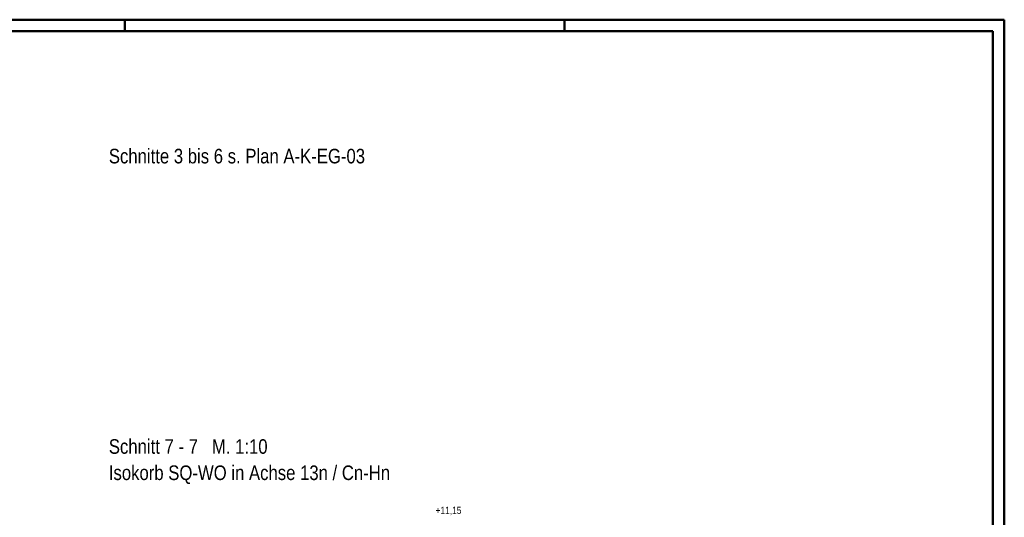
# Model space of a CAD drawing. Header units: millimetres. Extents: x -39 to 84, y 0 to 66.
# Tile 74 of 92: x 38 to 59, y 31 to 42. Entities that reach past the tile are written whole.
import ezdxf

# ---------------------------------------------------------------- set-up
doc = ezdxf.new("R2010")
doc.units = ezdxf.units.MM
doc.styles.add('Arial Narrow', font='ARIALN.TTF')

msp = doc.modelspace()

# ---------------------------------------------------------------- linework, layer by layer
at = {"color": 4, "linetype": 'Continuous', "lineweight": 50}
for p, q in [((59.45, 42.05), (0, 42.05)), ((59.45, 0), (59.45, 42.05)), ((59.2, 41.8), (1, 41.8)), ((59.2, 0.25), (59.2, 41.8))]:
    msp.add_line(p, q, dxfattribs=at)
at = {"color": 4, "linetype": 'Continuous', "lineweight": 50, "ltscale": 0.2}
for p, q in [((40.45, 42.05), (40.45, 41.8)), ((49.95, 42.05), (49.95, 41.8))]:
    msp.add_line(p, q, dxfattribs=at)

# ---------------------------------------------------------------- texts
at = {"color": 1, "lineweight": 70, "style": 'Arial Narrow'}
for s, p in [('Schnitte 3 bis 6 s. Plan A-K-EG-03', (40.1027793, 38.9458845)), ('Schnitt 7 - 7   M. 1:10', (40.1027793, 32.6729545)), ('Isokorb SQ-WO in Achse 13n / Cn-Hn', (40.1027793, 32.1059545))]:
    msp.add_text(s, height=0.315, dxfattribs=at).set_placement(p)
at = {"color": 2, "lineweight": 35, "insert": (47.1126639, 31.528679), "char_height": 0.1575, "attachment_point": 1, "line_spacing_factor": 0.9, "style": 'Arial Narrow'}
msp.add_mtext(' +11,15', dxfattribs=at)

doc.saveas('drawing.dxf')
